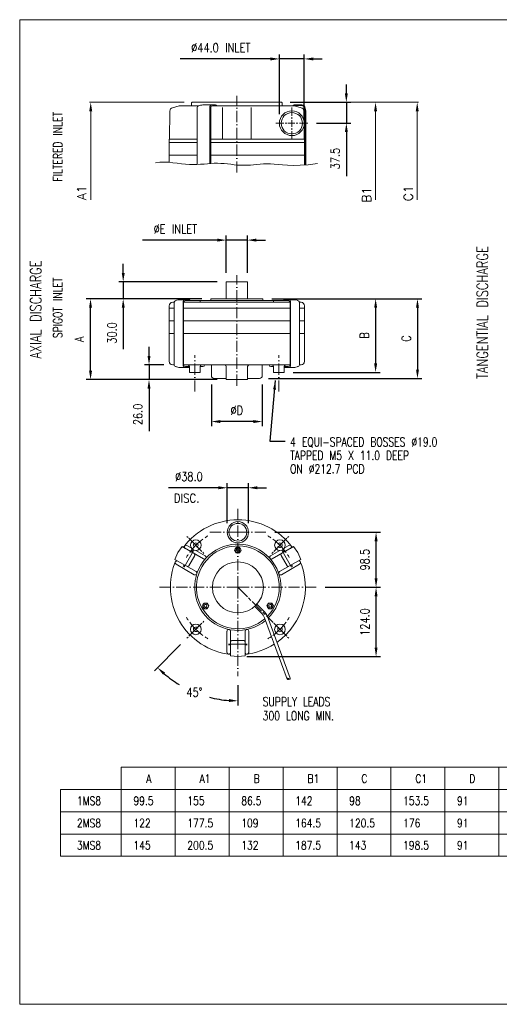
# Model space of a CAD drawing. Header units: millimetres. Extents: x 0 to 1992, y 0 to 1760.
# Tile 1 of 2: x 0 to 857, y 0 to 1760. Entities that reach past the tile are written whole.
import ezdxf
from ezdxf.enums import TextEntityAlignment as Align

# ---------------------------------------------------------------- set-up
doc = ezdxf.new("R2010")
doc.units = ezdxf.units.MM
doc.header["$LTSCALE"] = 2
doc.linetypes.add('AM_ISO08W050', pattern=[18, 12, -1.5, 3, -1.5])
doc.linetypes.add('GEN7', pattern=[15, 10, -2.5, 0, -2.5])
doc.layers.get('0').update_dxf_attribs({"linetype": 'CONTINUOUS', "lineweight": 9})
for name, color, linetype, lineweight in [('1', 9, 'CONTINUOUS', 9), ('2', 7, 'CONTINUOUS', 9), ('5', 3, 'CONTINUOUS', 9), ('6', 2, 'CONTINUOUS', 9), ('7', 4, 'GEN7', 9), ('AM_0N', 7, 'CONTINUOUS', 9), ('AM_4N', 3, 'CONTINUOUS', 9), ('AM_7', 4, 'AM_ISO08W050', 9)]:
    doc.layers.add(name, color=color, linetype=linetype, lineweight=lineweight)
doc.styles.add('GENPRESET', font='genprese')
doc.styles.add('NICK2', font='TXT.SHX', dxfattribs={"width": 0.8, "height": 7.5})
doc.styles.get("Standard").update_dxf_attribs({"font": 'txt.shx', "width": 0.8})
doc.dimstyles.new('A-NOTOL', dxfattribs={"dimscale": 8, "dimtxt": 2, "dimasz": 2, "dimexe": 1, "dimexo": 2, "dimgap": 1.5, "dimtad": 1, "dimdec": 1, "dimzin": 0, "dimdsep": 46, "dimtxsty": 'Standard', "dimcen": 2, "dimclrd": 1, "dimclre": 1, "dimclrt": 2, "dimadec": 0, "dimazin": 0, "dimtp": 0.1, "dimtm": 0.1, "dimtfac": 1, "dimtdec": 1, "dimtmove": 0, "dimatfit": 2, "dimfxl": 1, "dimtolj": 1, "dimtzin": 0, "dimarcsym": 0})
doc.dimstyles.new('A-NOTOL-H', dxfattribs={"dimscale": 8, "dimtxt": 2, "dimasz": 2, "dimexe": 1, "dimexo": 2, "dimgap": 1.5, "dimtad": 1, "dimtih": 1, "dimtoh": 1, "dimdec": 1, "dimzin": 0, "dimdsep": 46, "dimtxsty": 'Standard', "dimcen": 2, "dimclrd": 1, "dimclre": 1, "dimclrt": 2, "dimadec": 0, "dimazin": 0, "dimtp": 0.1, "dimtm": 0.1, "dimtfac": 1, "dimtdec": 1, "dimtmove": 0, "dimatfit": 2, "dimfxl": 1, "dimtolj": 1, "dimtzin": 0, "dimarcsym": 0})

# ---------------------------------------------------------------- blocks, each defined once
blk = doc.blocks.new('*D23')
at = {"layer": '5', "color": 1, "lineweight": -2, "transparency": 16777216}
for p, q in [((287.6, 643), (240.7, 596.2)), ((389.9, 570.5), (389.9, 534.4))]:
    blk.add_line(p, q, dxfattribs=at)
for start, end in [(229.5167, 238.9792), (255.5214, 265.4833)]:
    blk.add_arc((389.9, 745.4), 203, start, end, dxfattribs=at)
at = {"layer": '5', "color": 1, "transparency": 16777216}
for points in [[(256.3, 589), (259.9, 592.9), (246.4, 601.8)], [(374.1, 545.7), (373.8, 540.3), (389.9, 542.4)]]:
    blk.add_solid(points, dxfattribs=at)
at = {"layer": '5', "color": 2, "transparency": 16777216, "insert": (312.2, 557.8), "char_height": 16, "attachment_point": 5}
blk.add_mtext('\\A1;45°', dxfattribs=at)
blk = doc.blocks.new('*D10')
at = {"layer": '5', "color": 1, "lineweight": -2, "transparency": 16777216}
for p, q in [((369.1, 1307.4), (369.1, 1374)), ((407.1, 1307.4), (407.1, 1374)), ((353.1, 1366), (219.2, 1366)), ((407.1, 1366), (369.1, 1366)), ((423.1, 1366), (439.1, 1366))]:
    blk.add_line(p, q, dxfattribs=at)
at = {"layer": '5', "color": 1, "transparency": 16777216}
for points in [[(353.1, 1368.7), (353.1, 1363.3), (369.1, 1366)], [(423.1, 1368.7), (423.1, 1363.3), (407.1, 1366)]]:
    blk.add_solid(points, dxfattribs=at)
at = {"layer": '5', "color": 2, "transparency": 16777216, "insert": (278.2, 1386), "char_height": 16, "attachment_point": 5}
blk.add_mtext('\\A1;%%cE INLET', dxfattribs=at)
blk = doc.blocks.new('*D15')
at = {"layer": '5', "color": 1, "lineweight": -2, "transparency": 16777216}
for p, q in [((342.6, 1107.7), (342.6, 1033.7)), ((433.6, 1107.7), (433.6, 1033.7)), ((417.6, 1041.7), (358.6, 1041.7))]:
    blk.add_line(p, q, dxfattribs=at)
at = {"layer": '5', "color": 1, "transparency": 16777216}
for points in [[(358.6, 1044.3), (358.6, 1039), (342.6, 1041.7)], [(417.6, 1044.3), (417.6, 1039), (433.6, 1041.7)]]:
    blk.add_solid(points, dxfattribs=at)
at = {"layer": '5', "color": 2, "transparency": 16777216, "insert": (388.1, 1061.7), "char_height": 16, "attachment_point": 5}
blk.add_mtext('\\A1;%%cD', dxfattribs=at)
blk = doc.blocks.new('*D17')
at = {"layer": '5', "color": 1, "lineweight": -2, "transparency": 16777216}
for p, q in [((545.9, 745.4), (644.9, 745.4)), ((636.9, 637.5), (636.9, 729.4)), ((405.9, 621.5), (644.9, 621.5))]:
    blk.add_line(p, q, dxfattribs=at)
at = {"layer": '5', "color": 1, "transparency": 16777216}
for points in [[(634.3, 729.4), (639.6, 729.4), (636.9, 745.4)], [(634.3, 637.5), (639.6, 637.5), (636.9, 621.5)]]:
    blk.add_solid(points, dxfattribs=at)
at = {"layer": '5', "color": 2, "transparency": 16777216, "insert": (616.9, 683.4), "char_height": 16, "attachment_point": 5, "rotation": 90}
blk.add_mtext('\\A1;124.0', dxfattribs=at)
blk = doc.blocks.new('*D18')
at = {"layer": '5', "color": 1, "lineweight": -2, "transparency": 16777216}
for p, q in [((456.1, 843.8), (644.9, 843.8)), ((636.9, 761.4), (636.9, 827.8)), ((545.9, 745.4), (644.9, 745.4))]:
    blk.add_line(p, q, dxfattribs=at)
at = {"layer": '5', "color": 1, "transparency": 16777216}
for points in [[(634.3, 827.8), (639.6, 827.8), (636.9, 843.8)], [(634.3, 761.4), (639.6, 761.4), (636.9, 745.4)]]:
    blk.add_solid(points, dxfattribs=at)
at = {"layer": '5', "color": 2, "transparency": 16777216, "insert": (616.9, 794.6), "char_height": 16, "attachment_point": 5, "rotation": 90}
blk.add_mtext('\\A1;98.5', dxfattribs=at)
blk = doc.blocks.new('*D8')
at = {"layer": '5', "color": 1, "lineweight": -2, "transparency": 16777216}
for p, q in [((325.6, 1261.1), (118.6, 1261.1)), ((126.6, 1132.6), (126.6, 1245.1)), ((353.1, 1116.6), (118.6, 1116.6))]:
    blk.add_line(p, q, dxfattribs=at)
at = {"layer": '5', "color": 1, "transparency": 16777216}
for points in [[(124, 1245.1), (129.3, 1245.1), (126.6, 1261.1)], [(124, 1132.6), (129.3, 1132.6), (126.6, 1116.6)]]:
    blk.add_solid(points, dxfattribs=at)
at = {"layer": '5', "color": 2, "transparency": 16777216, "insert": (106.6, 1188.8), "char_height": 16, "attachment_point": 5, "rotation": 90}
blk.add_mtext('\\A1;A', dxfattribs=at)
blk = doc.blocks.new('*D7')
at = {"layer": '5', "color": 1, "lineweight": -2, "transparency": 16777216}
for p, q in [((450.6, 1261.1), (644.1, 1261.1)), ((636.1, 1245.1), (636.1, 1145.5)), ((488.7, 1129.5), (644.1, 1129.5))]:
    blk.add_line(p, q, dxfattribs=at)
at = {"layer": '5', "color": 1, "transparency": 16777216}
for points in [[(633.5, 1245.1), (638.8, 1245.1), (636.1, 1261.1)], [(633.5, 1145.5), (638.8, 1145.5), (636.1, 1129.5)]]:
    blk.add_solid(points, dxfattribs=at)
at = {"layer": '5', "color": 2, "transparency": 16777216, "insert": (616.1, 1195.3), "char_height": 16, "attachment_point": 5, "rotation": 90}
blk.add_mtext('\\A1;B', dxfattribs=at)
blk = doc.blocks.new('*D6')
at = {"layer": '5', "color": 1, "lineweight": -2, "transparency": 16777216}
for p, q in [((450.6, 1261.1), (718.9, 1261.1)), ((710.9, 1245.1), (710.9, 1134.7)), ((444.6, 1118.7), (718.9, 1118.7))]:
    blk.add_line(p, q, dxfattribs=at)
at = {"layer": '5', "color": 1, "transparency": 16777216}
for points in [[(708.3, 1245.1), (713.6, 1245.1), (710.9, 1261.1)], [(708.3, 1134.7), (713.6, 1134.7), (710.9, 1118.7)]]:
    blk.add_solid(points, dxfattribs=at)
at = {"layer": '5', "color": 2, "transparency": 16777216, "insert": (690.9, 1189.9), "char_height": 16, "attachment_point": 5, "rotation": 90}
blk.add_mtext('\\A1;C', dxfattribs=at)
blk = doc.blocks.new('*D9')
at = {"layer": '5', "color": 1, "lineweight": -2, "transparency": 16777216}
for p, q in [((185, 1307.4), (185, 1323.4)), ((353.1, 1291.4), (177, 1291.4)), ((185, 1291.4), (185, 1261.1)), ((325.6, 1261.1), (177, 1261.1)), ((185, 1245.1), (185, 1171))]:
    blk.add_line(p, q, dxfattribs=at)
at = {"layer": '5', "color": 1, "transparency": 16777216}
for points in [[(182.4, 1307.4), (187.7, 1307.4), (185, 1291.4)], [(182.4, 1245.1), (187.7, 1245.1), (185, 1261.1)]]:
    blk.add_solid(points, dxfattribs=at)
at = {"layer": '5', "color": 2, "transparency": 16777216, "insert": (165, 1200.1), "char_height": 16, "attachment_point": 5, "rotation": 90}
blk.add_mtext('\\A1;30.0', dxfattribs=at)
blk = doc.blocks.new('*D19')
at = {"layer": '5', "color": 1, "lineweight": -2, "transparency": 16777216}
for p, q in [((354.9, 923.3), (265.9, 923.3)), ((370.9, 859.8), (370.9, 931.3)), ((408.9, 923.3), (370.9, 923.3)), ((408.9, 859.8), (408.9, 931.3)), ((424.9, 923.3), (440.9, 923.3))]:
    blk.add_line(p, q, dxfattribs=at)
at = {"layer": '5', "color": 1, "transparency": 16777216}
for points in [[(354.9, 926), (354.9, 920.6), (370.9, 923.3)], [(424.9, 926), (424.9, 920.6), (408.9, 923.3)]]:
    blk.add_solid(points, dxfattribs=at)
at = {"layer": '5', "color": 2, "transparency": 16777216, "insert": (302.4, 943.3), "char_height": 16, "attachment_point": 5}
blk.add_mtext('\\A1;%%c38.0', dxfattribs=at)
blk = doc.blocks.new('*D20')
at = {"layer": '5', "color": 1, "lineweight": -2, "transparency": 16777216}
for p, q in [((231.1, 1159), (231.1, 1175)), ((257.5, 1143), (223.1, 1143)), ((231.1, 1143), (231.1, 1116.6)), ((353.1, 1116.6), (223.1, 1116.6)), ((231.1, 1100.6), (231.1, 1024.3))]:
    blk.add_line(p, q, dxfattribs=at)
at = {"layer": '5', "color": 1, "transparency": 16777216}
for points in [[(228.5, 1159), (233.8, 1159), (231.1, 1143)], [(228.5, 1100.6), (233.8, 1100.6), (231.1, 1116.6)]]:
    blk.add_solid(points, dxfattribs=at)
at = {"layer": '5', "color": 2, "transparency": 16777216, "insert": (211.1, 1054.4), "char_height": 16, "attachment_point": 5, "rotation": 90}
blk.add_mtext('\\A1;26.0', dxfattribs=at)
blk = doc.blocks.new('GEFPRESE')
at = {"style": 'GENPRESET'}
for tag, flags in [('DINVORZ', 1), ('SYM', 1), ('DINTXT', 1), ('BREAKMD', 1), ('GEFISO', 1), ('GEFBLOCK', 1), ('VERSION', 3)]:
    blk.add_attdef(tag, (0, 0), '', height=0.000035, dxfattribs=dict(at, flags=flags))
blk.add_attdef('FIRMVORZ', (0, 0), '', height=0.000035, dxfattribs=at)
blk = doc.blocks.new('*D13')
at = {"layer": '5', "color": 1, "lineweight": -2, "transparency": 16777216}
for p, q in [((583.8, 1628.4), (583.8, 1644.4)), ((483.5, 1612.4), (591.8, 1612.4)), ((583.8, 1612.4), (583.8, 1575)), ((530.7, 1575), (591.8, 1575)), ((583.8, 1559), (583.8, 1480.6))]:
    blk.add_line(p, q, dxfattribs=at)
at = {"layer": '5', "color": 1, "transparency": 16777216}
for points in [[(581.1, 1628.4), (586.5, 1628.4), (583.8, 1612.4)], [(581.1, 1559), (586.5, 1559), (583.8, 1575)]]:
    blk.add_solid(points, dxfattribs=at)
at = {"layer": '5', "color": 2, "transparency": 16777216, "insert": (563.8, 1511.8), "char_height": 16, "attachment_point": 5, "rotation": 90}
blk.add_mtext('\\A1;37.5', dxfattribs=at)
blk = doc.blocks.new('*D12')
at = {"layer": '5', "color": 1, "lineweight": -2, "transparency": 16777216}
for p, q in [((448.2, 1689.9), (286.6, 1689.9)), ((464.2, 1591), (464.2, 1697.9)), ((508.6, 1689.9), (464.2, 1689.9)), ((508.6, 1591), (508.6, 1697.9)), ((524.6, 1689.9), (540.6, 1689.9))]:
    blk.add_line(p, q, dxfattribs=at)
at = {"layer": '5', "color": 1, "transparency": 16777216}
for points in [[(448.2, 1692.5), (448.2, 1687.2), (464.2, 1689.9)], [(524.6, 1692.5), (524.6, 1687.2), (508.6, 1689.9)]]:
    blk.add_solid(points, dxfattribs=at)
at = {"layer": '5', "color": 2, "transparency": 16777216, "insert": (359.4, 1709.9), "char_height": 16, "attachment_point": 5}
blk.add_mtext('\\A1;%%c44.0 INLET', dxfattribs=at)

msp = doc.modelspace()

# ---------------------------------------------------------------- linework, layer by layer
at = {"layer": '1'}
for p, q in [((1520, 1760), (0, 1760)), ((0, 1760), (0, 0)), ((486.39, 1603.33), (486.39, 1588.39)), ((486.39, 1582.59), (486.39, 1585.78)), ((458.04, 1574.98), (472.29, 1574.98)), ((477.79, 1574.98), (474.31, 1574.98)), ((486.39, 1574.98), (480.11, 1574.98)), ((486.39, 1574.98), (486.39, 1580.57)), ((486.39, 1574.98), (491.98, 1574.98)), ((486.39, 1574.98), (486.39, 1568.69)), ((494.01, 1574.98), (497.19, 1574.98)), ((514.74, 1574.98), (499.8, 1574.98)), ((486.39, 1566.38), (486.39, 1562.9)), ((486.39, 1546.63), (486.39, 1560.87)), ((301.05, 834.28), (298.88, 836.45)), ((325.78, 809.56), (302.41, 832.93)), ((454.09, 809.56), (477.47, 832.93)), ((478.82, 834.28), (480.99, 836.45)), ((329.3, 806.03), (327.13, 808.2)), ((450.57, 806.03), (452.74, 808.2)), ((325.78, 681.24), (302.41, 657.87)), ((329.3, 684.76), (327.13, 682.6)), ((450.57, 684.76), (452.74, 682.6)), ((454.09, 681.24), (477.47, 657.87)), ((301.05, 656.51), (298.88, 654.35)), ((478.82, 656.51), (480.99, 654.35)), ((277.94, 423.63), (181.54, 423.63)), ((181.54, 423.63), (181.54, 264.66)), ((1415.77, 423.63), (277.94, 423.63)), ((374.33, 423.63), (277.94, 423.63)), ((277.94, 264.66), (277.94, 423.63)), ((470.72, 423.63), (374.33, 423.63)), ((374.33, 423.63), (374.33, 264.66)), ((1415.77, 423.63), (470.72, 423.63)), ((470.72, 423.63), (470.72, 264.66)), ((567.11, 264.66), (567.11, 423.63)), ((663.5, 264.66), (663.5, 423.63)), ((759.9, 264.66), (759.9, 423.63)), ((856.29, 264.66), (856.29, 423.63)), ((73.1, 383.89), (1415.77, 383.89)), ((73.1, 383.89), (73.1, 304.4)), ((181.54, 344.14), (181.54, 383.89)), ((277.94, 344.14), (277.94, 383.89)), ((277.94, 383.89), (277.94, 264.66)), ((374.33, 264.66), (374.33, 383.89)), ((470.72, 264.66), (470.72, 383.89)), ((73.1, 344.14), (1415.77, 344.14)), ((470.72, 344.14), (73.1, 344.14)), ((470.72, 304.4), (470.72, 344.14)), ((567.11, 344.14), (567.11, 264.66)), ((663.5, 344.14), (663.5, 264.66)), ((759.9, 344.14), (759.9, 264.66)), ((856.29, 344.14), (856.29, 264.66)), ((73.1, 304.4), (73.1, 264.66)), ((1415.77, 304.4), (73.1, 304.4)), ((73.1, 304.4), (470.72, 304.4)), ((181.54, 264.66), (181.54, 304.4)), ((73.1, 264.66), (1415.77, 264.66)), ((0, 0), (1520, 0))]:
    msp.add_line(p, q, dxfattribs=at)
for centre, radius, start, end in [((389.94, 745.4), 106.35, 125.9387, 144.0613), ((389.94, 745.4), 106.35, 120.15043, 123.52892), ((389.94, 745.4), 106.35, 56.47108, 59.84957), ((389.94, 745.4), 106.35, 35.9387, 54.0613), ((314.73, 820.6), 4.11, 294.90501, 240.82125), ((465.14, 820.6), 4.11, 204.90501, 150.82125), ((389.94, 745.4), 106.35, 146.47108, 149.84957), ((389.94, 745.4), 106.35, 30.15043, 33.52892), ((389.94, 745.4), 106.35, 210.15043, 213.52892), ((389.94, 745.4), 106.35, 326.47108, 329.84957), ((389.94, 745.4), 106.35, 215.9387, 234.0613), ((314.73, 670.2), 4.11, 24.90501, 330.82125), ((389.94, 745.4), 106.35, 305.9387, 324.0613), ((465.14, 670.2), 4.11, 114.90501, 60.82125), ((389.94, 745.4), 106.35, 236.47108, 239.84957), ((389.94, 745.4), 106.35, 300.15043, 303.52892)]:
    msp.add_arc(centre, radius, start, end, dxfattribs=at)
at = {"layer": '2'}
for p, q in [((284.94, 1606.09), (273.07, 1602.67)), ((284.94, 1606.09), (319.86, 1606.09)), ((307.17, 1610.83), (307.25, 1606.15)), ((308.76, 1612.44), (388.11, 1612.44)), ((317.3, 1602.92), (317.3, 1501.21)), ((349.98, 1607.61), (327.51, 1607.61)), ((339.98, 1604.61), (339.98, 1502.82)), ((341.38, 1602.92), (341.38, 1502.93)), ((344.55, 1606.09), (491.28, 1606.09)), ((362.71, 1546.35), (362.71, 1602.92)), ((467.46, 1612.44), (388.11, 1612.44)), ((413.51, 1546.35), (413.51, 1602.92)), ((469.05, 1610.83), (468.97, 1606.09)), ((490.3, 1607.66), (504.35, 1607.61)), ((490.48, 1606.45), (504.31, 1606.44)), ((491.28, 1606.09), (503.15, 1602.67)), ((509.11, 1601.64), (509.11, 1500.28)), ((510.4, 1601.68), (511.19, 1597.32)), ((510.4, 1601.68), (510.4, 1500.37)), ((267.6, 1546.35), (268.48, 1596.69)), ((507.74, 1596.69), (508.03, 1580.06)), ((511.18, 1597.34), (511.19, 1500.43)), ((508.62, 1546.35), (508.19, 1570.66)), ((267.11, 1546.34), (267.11, 1504.99)), ((267.11, 1540.35), (317.3, 1540.35)), ((317.3, 1546.35), (267.6, 1546.35)), ((388.11, 1546.35), (341.38, 1546.35)), ((341.38, 1540.35), (509.11, 1540.35)), ((388.11, 1546.35), (508.62, 1546.35)), ((267.11, 1517.75), (317.3, 1517.75)), ((509.11, 1517.75), (341.38, 1517.75)), ((369.11, 1291.43), (369.11, 1261.13)), ((407.11, 1291.43), (369.11, 1291.43)), ((407.11, 1291.43), (407.11, 1261.13)), ((273.46, 1254.78), (276.33, 1254.78)), ((276.33, 1142.97), (276.33, 1254.78)), ((302.1, 1259.48), (286.54, 1259.48)), ((292.08, 1141.27), (292.08, 1256.48)), ((296.96, 1254.78), (293.04, 1254.78)), ((293.04, 1142.97), (293.04, 1254.78)), ((296.21, 1257.96), (341.61, 1257.96)), ((296.96, 1254.78), (483.18, 1254.78)), ((322.82, 1257.96), (322.82, 1254.78)), ((341.61, 1261.13), (388.11, 1261.13)), ((341.61, 1257.96), (341.61, 1261.13)), ((480, 1257.96), (341.61, 1257.96)), ((434.61, 1261.13), (388.11, 1261.13)), ((434.61, 1257.96), (434.61, 1261.13)), ((453.39, 1257.96), (453.39, 1254.78)), ((474.11, 1259.48), (489.68, 1259.48)), ((483.18, 1142.97), (483.18, 1254.78)), ((484.13, 1141.27), (484.13, 1256.48)), ((499.89, 1142.97), (499.89, 1254.78)), ((502.76, 1254.78), (499.89, 1254.78)), ((267.11, 1248.43), (267.11, 1149.32)), ((267.11, 1244.47), (276.33, 1244.47)), ((483.18, 1244.47), (293.04, 1244.47)), ((509.11, 1244.47), (499.89, 1244.47)), ((509.11, 1248.43), (509.11, 1149.32)), ((267.11, 1221.87), (276.33, 1221.87)), ((483.18, 1221.87), (293.04, 1221.87)), ((509.11, 1221.87), (499.89, 1221.87)), ((267.11, 1199.27), (276.33, 1199.27)), ((483.18, 1199.27), (293.04, 1199.27)), ((509.11, 1199.27), (499.89, 1199.27)), ((273.46, 1142.97), (276.33, 1142.97)), ((303.37, 1138.27), (286.54, 1138.27)), ((483.18, 1142.97), (293.04, 1142.97)), ((303.37, 1139.79), (296.21, 1139.79)), ((303.37, 1139.84), (303.37, 1129.65)), ((303.47, 1129.55), (322.32, 1129.55)), ((322.42, 1129.65), (322.42, 1139.84)), ((327.32, 1139.79), (322.42, 1139.79)), ((342.61, 1142.97), (342.61, 1123.74)), ((369.06, 1116.57), (369.06, 1139.84)), ((407.12, 1116.57), (407.12, 1139.84)), ((433.61, 1142.97), (433.61, 1123.74)), ((448.9, 1139.79), (453.79, 1139.79)), ((453.79, 1129.65), (453.79, 1139.84)), ((472.74, 1129.55), (453.89, 1129.55)), ((472.84, 1139.84), (472.84, 1129.65)), ((472.84, 1139.79), (480, 1139.79)), ((472.84, 1138.27), (489.68, 1138.27)), ((502.76, 1142.97), (499.89, 1142.97)), ((347.61, 1118.74), (369.06, 1118.74)), ((407.12, 1116.57), (369.06, 1116.57)), ((407.12, 1118.74), (428.61, 1118.74)), ((282.61, 807.36), (290.32, 818.04)), ((290.32, 818.04), (328.36, 796.07)), ((310.52, 810.55), (293.81, 781.6)), ((298.95, 820.38), (306.32, 816.13)), ((309.16, 811.33), (307.35, 808.2)), ((331.54, 801.57), (315.05, 811.09)), ((448.33, 801.57), (464.82, 811.09)), ((489.55, 818.04), (451.51, 796.07)), ((486.06, 781.6), (469.35, 810.55)), ((470.71, 811.33), (472.52, 808.2)), ((480.92, 820.38), (473.55, 816.13)), ((489.55, 818.04), (497.26, 807.36)), ((277.22, 795.35), (282.61, 807.36)), ((277.22, 795.35), (315.27, 773.39)), ((302, 783.79), (312.72, 802.35)), ((502.65, 795.35), (464.6, 773.39)), ((467.15, 802.35), (477.87, 783.79)), ((497.26, 807.36), (502.65, 795.35)), ((279.51, 786.7), (312.09, 767.89)), ((292.45, 782.39), (294.26, 785.52)), ((500.36, 786.7), (467.78, 767.89)), ((487.42, 782.39), (485.61, 785.52)), ((420.11, 711.34), (432.33, 699.11)), ((423.99, 715.23), (436.22, 703)), ((437.46, 691.11), (478.16, 581.2)), ((442.62, 693.02), (483.32, 583.11)), ((370.49, 629.12), (370.49, 666.74)), ((376.84, 622.81), (376.84, 666.74)), ((403.03, 622.81), (403.03, 666.74)), ((409.38, 629.12), (409.38, 666.74)), ((373.23, 644.05), (406.65, 644.05)), ((373.23, 642.48), (376.84, 642.48)), ((400.65, 650.05), (379.22, 650.05)), ((406.65, 642.48), (403.03, 642.48)), ((389.94, 621.47), (376.84, 622.81)), ((403.03, 622.81), (389.94, 621.47))]:
    msp.add_line(p, q, dxfattribs=at)
msp.add_lwpolyline([(532.34, 1502.69), (515.79, 1500.76), (501.55, 1499.75), (489.33, 1499.47), (478.82, 1499.73), (469.74, 1500.34), (461.78, 1501.11), (454.64, 1501.84), (448.03, 1502.35), (441.69, 1502.49), (435.55, 1502.3), (429.57, 1501.89), (423.71, 1501.35), (417.94, 1500.76), (412.23, 1500.23), (406.53, 1499.84), (400.82, 1499.69), (395.07, 1499.84), (389.27, 1500.24), (383.42, 1500.82), (377.54, 1501.48), (371.63, 1502.14), (365.69, 1502.74), (359.73, 1503.17), (353.76, 1503.37), (347.76, 1503.28), (341.72, 1502.95), (335.62, 1502.49), (329.43, 1501.98), (323.12, 1501.51), (316.66, 1501.17), (310.03, 1501.06), (303.21, 1501.26), (296.17, 1501.81), (288.93, 1502.63), (281.51, 1503.54), (273.94, 1504.4), (266.23, 1505.06), (258.42, 1505.37), (250.53, 1505.17), (242.57, 1504.32)], dxfattribs=at)
for centre, radius in [((486.39, 1574.98), 22.23), ((486.39, 1574.98), 19.05), ((389.94, 843.82), 19), ((389.94, 843.82), 15.88), ((314.73, 820.61), 9.53), ((465.14, 820.61), 9.53), ((389.94, 745.4), 45.5), ((314.73, 670.19), 9.53), ((465.14, 670.19), 9.53), ((479.45, 581.68), 1.37)]:
    msp.add_circle(centre, radius, dxfattribs=at)
for centre, radius, start, end in [((274.82, 1596.57), 6.35, 106.08661, 179.02725), ((308.76, 1610.85), 1.59, 90, 180.99997), ((320.46, 1602.92), 3.16, 108.24872, 180.09312), ((327.51, 1587.61), 20, 90, 113.69725), ((342.95, 1604.61), 3, 90, 180), ((344.55, 1602.92), 3.17, 90, 180), ((349.98, 1604.61), 3, 29.55956, 90), ((467.46, 1610.85), 1.59, 359.00004, 90), ((490.65, 1605.26), 2.4, 98.4, 159.64805), ((490.65, 1605.26), 1.19, 98.4, 135.4592), ((501.39, 1596.57), 6.35, 0.97276, 73.91339), ((504.31, 1601.64), 4.8, 0, 89.97584), ((504.39, 1601.6), 6.01, 0.74394, 90.41571), ((273.46, 1248.43), 6.35, 90, 180), ((279.5, 1254.78), 3.17, 90, 180), ((286.54, 1239.48), 20, 90, 113.69725), ((295.08, 1256.48), 3, 90, 180), ((296.21, 1254.78), 3.17, 90, 180), ((302.1, 1256.48), 3, 29.55956, 90), ((474.11, 1256.48), 3, 90, 150.44046), ((480, 1254.78), 3.17, 0, 90), ((481.13, 1256.48), 3, 0, 90), ((489.68, 1239.48), 20, 66.30275, 90), ((496.71, 1254.78), 3.17, 0, 90), ((502.76, 1248.43), 6.35, 0, 90), ((273.46, 1149.32), 6.35, 180, 270), ((502.76, 1149.32), 6.35, 270, 0), ((279.5, 1142.97), 3.17, 180, 270), ((286.54, 1158.27), 20, 246.30276, 270), ((295.08, 1141.27), 3, 180, 270), ((296.21, 1142.97), 3.17, 180, 270), ((300.25, 1139.84), 3.12, 0, 90), ((303.47, 1129.65), 0.1, 180, 270), ((322.32, 1129.65), 0.1, 270, 0), ((325.55, 1139.84), 3.12, 90, 180), ((327.32, 1142.97), 3.17, 270, 0), ((365.93, 1139.84), 3.12, 0, 90), ((410.24, 1139.84), 3.12, 90, 180), ((448.9, 1142.97), 3.17, 180, 270), ((450.66, 1139.84), 3.12, 0, 90), ((453.89, 1129.65), 0.1, 180, 270), ((472.74, 1129.65), 0.1, 270, 0), ((475.96, 1139.84), 3.12, 90, 180), ((480, 1142.97), 3.17, 270, 0), ((481.13, 1141.27), 3, 270, 0), ((489.68, 1158.27), 20, 270, 293.69723), ((496.71, 1142.97), 3.17, 270, 0), ((347.61, 1123.74), 5, 180, 270), ((428.61, 1123.74), 5, 270, 0), ((389.94, 745.4), 120.65, 36.23099, 143.76898), ((297.37, 817.63), 3.17, 142.03516, 240), ((297.37, 817.63), 3.17, 60.00014, 142.03516), ((389.94, 745.4), 77.15, 314.18738, 309.79104), ((389.94, 745.4), 74, 315.26959, 310.65575), ((482.5, 817.63), 3.18, 37.96529, 119.99986), ((482.5, 817.63), 3.18, 300.00011, 37.96484), ((389.94, 745.4), 120.65, 156.231, 263.76898), ((281.1, 789.45), 3.18, 60, 157.96526), ((310.66, 803.54), 2.38, 330.00002, 59.99986), ((329.95, 798.82), 3.17, 239.99994, 318.31377), ((329.95, 798.82), 3.17, 318.31377, 59.99997), ((449.92, 798.82), 3.17, 119.99998, 221.68622), ((449.92, 798.82), 3.17, 221.68625, 299.99996), ((389.94, 745.4), 120.65, 305.31434, 23.76901), ((469.21, 803.54), 2.38, 119.99985, 210.00003), ((498.77, 789.45), 3.17, 22.03478, 119.99986), ((281.1, 789.45), 3.18, 157.96526, 240.00006), ((299.94, 784.98), 2.38, 239.99979, 329.99997), ((479.93, 784.98), 2.38, 210.00003, 299.99985), ((498.77, 789.45), 3.17, 299.99988, 22.03478), ((313.68, 770.64), 3.17, 240, 341.68624), ((313.68, 770.64), 3.17, 341.68623, 60.00005), ((466.19, 770.64), 3.17, 120.00003, 198.31375), ((466.19, 770.64), 3.17, 198.31375, 300), ((416.6, 683.38), 22.25, 20.31813, 45), ((416.6, 683.38), 27.75, 20.31813, 45), ((373.67, 666.74), 3.17, 78.31375, 180), ((373.67, 666.74), 3.17, 0, 78.31375), ((406.21, 666.74), 3.17, 101.68623, 180), ((406.21, 666.74), 3.17, 0, 101.68623), ((379.22, 647.67), 2.38, 90, 180), ((400.65, 647.67), 2.38, 0, 90), ((389.94, 745.4), 120.65, 276.23099, 302.62624), ((373.67, 629.12), 3.17, 180, 262.03494), ((373.67, 629.12), 3.17, 262.03494, 0), ((406.21, 629.12), 3.18, 180, 277.96503), ((406.21, 629.12), 3.18, 277.96503, 0), ((482.03, 582.63), 1.37, 200.31813, 20.31813)]:
    msp.add_arc(centre, radius, start, end, dxfattribs=at)
at = {"layer": '5', "linetype": 'ByBlock'}
for p, q in [((293.79, 1612.44), (124.92, 1612.44)), ((483.58, 1612.44), (712.47, 1612.44)), ((126.92, 1438.04), (126.92, 1596.44)), ((636.01, 1596.44), (636.01, 1438.04)), ((710.47, 1596.44), (710.47, 1438.04))]:
    msp.add_line(p, q, dxfattribs=at)
for points in [[(124.26, 1596.44), (129.59, 1596.44), (126.92, 1612.44)], [(633.35, 1596.44), (638.68, 1596.44), (636.01, 1612.44)], [(707.8, 1596.44), (713.13, 1596.44), (710.47, 1612.44)]]:
    msp.add_solid(points, dxfattribs=at)
at = {"layer": '7'}
for p, q in [((388.11, 1486.67), (388.11, 1624.17)), ((388.11, 1105.82), (388.11, 1303.5)), ((312.9, 1095.31), (312.9, 1160.09)), ((463.31, 1095.31), (463.31, 1160.09)), ((389.94, 745.4), (389.94, 885.4)), ((389.94, 843.82), (338.2, 843.82)), ((389.94, 843.82), (440.1, 843.82)), ((389.94, 745.4), (249.94, 745.4)), ((389.94, 745.4), (529.94, 745.4)), ((389.94, 745.4), (389.94, 586.53))]:
    msp.add_line(p, q, dxfattribs=at)
at = {"layer": 'AM_0N'}
for p, q in [((387.05, 817.07), (384.16, 812.07)), ((384.16, 812.07), (387.05, 807.07)), ((392.82, 817.07), (387.05, 817.07)), ((395.71, 812.07), (392.82, 817.07)), ((392.82, 807.07), (395.71, 812.07)), ((387.05, 807.07), (392.82, 807.07)), ((329.31, 717.06), (326.42, 712.06)), ((326.42, 712.06), (329.31, 707.06)), ((335.08, 717.06), (329.31, 717.06)), ((329.31, 707.06), (335.08, 707.06)), ((337.97, 712.06), (335.08, 717.06)), ((335.08, 707.06), (337.97, 712.06)), ((444.79, 717.06), (441.9, 712.06)), ((441.9, 712.06), (444.79, 707.06)), ((450.56, 717.06), (444.79, 717.06)), ((444.79, 707.06), (450.56, 707.06)), ((453.45, 712.06), (450.56, 717.06)), ((450.56, 707.06), (453.45, 712.06))]:
    msp.add_line(p, q, dxfattribs=at)
for centre, radius in [((389.94, 812.07), 5), ((389.94, 812.07), 2.46), ((332.19, 712.06), 5), ((332.19, 712.06), 2.46), ((447.68, 712.06), 5), ((447.68, 712.06), 2.46)]:
    msp.add_circle(centre, radius, dxfattribs=at)
at = {"layer": 'AM_4N'}
for centre, start, end in [((389.94, 812.07), 290, 200), ((332.19, 712.06), 50, 320), ((447.68, 712.06), 170, 80)]:
    msp.add_arc(centre, 3, start, end, dxfattribs=at)
at = {"layer": 'AM_7'}
msp.add_line((389.94, 745.4), (452.29, 683.04), dxfattribs=at)

# ---------------------------------------------------------------- block references
at = {"layer": '1'}
msp.add_blockref('GEFPRESE', (0, 0), dxfattribs=at).add_auto_attribs({'FIRMVORZ': '0'})

# ---------------------------------------------------------------- texts
for s, width, p in [('4 EQUI-SPACED BOSSES %%c19.0', 0.75, (483.31, 997.05)), ('TAPPED M5 X 11.0 DEEP', 0.75, (483.31, 973.05)), ('ON %%c212.7 PCD', 0.75, (483.31, 949.05)), ('DISC.', 0.833333, (275.39, 896.71)), ('SUPPLY LEADS', 0.75, (434.34, 532.96)), ('300 LONG MIN.', 0.75, (434.34, 507.7))]:
    msp.add_text(s, height=16, dxfattribs=dict(at, width=width)).set_placement(p)
at = {"layer": '1', "style": 'NICK2', "width": 0.8}
for s, p in [('A', (226.35, 395.93)), ('A1', (321.54, 395.93)), ('B', (417.93, 395.93)), ('B1', (514.32, 395.93)), ('C', (610.71, 395.93)), ('C1', (707.11, 395.93)), ('D', (803.5, 395.93)), ('1MS8', (102.22, 356.19)), ('99.5', (203.23, 356.19)), ('155', (299.62, 356.19)), ('86.5', (396.02, 356.19)), ('142', (492.41, 356.19)), ('98', (588.8, 356.19)), ('153.5', (685.19, 356.19)), ('91', (781.58, 356.19)), ('2MS8', (102.22, 316.44)), ('122', (203.23, 316.44)), ('177.5', (299.62, 316.44)), ('109', (396.02, 316.44)), ('164.5', (492.41, 316.44)), ('120.5', (588.8, 316.44)), ('176', (685.19, 316.44)), ('91', (781.58, 316.44)), ('3MS8', (102.22, 276.7)), ('145', (203.23, 276.7)), ('200.5', (299.62, 276.7)), ('132', (396.02, 276.7)), ('187.5', (492.41, 276.7)), ('143', (588.8, 276.7)), ('198.5', (685.19, 276.7)), ('91', (781.58, 276.7))]:
    msp.add_text(s, height=15, dxfattribs=at).set_placement(p)
at = {"layer": '5', "color": 2, "linetype": 'ByBlock'}
for s, p in [('A1', (110.92, 1450.52)), ('C1', (694.47, 1449.56)), ('B1', (620.01, 1446.9))]:
    msp.add_text(s, height=16, rotation=90, dxfattribs=at).set_placement(p, align=Align.MIDDLE_CENTER)
at = {"layer": '6', "width": 0.75}
for s, height, p in [('FILTERED INLET', 16, (76.07, 1470.7)), ('TANGENTIAL DISCHARGE', 20, (836.93, 1117.95)), ('AXIAL DISCHARGE', 20, (38.67, 1154.21)), ('SPIGOT INLET', 16, (76.07, 1190.81))]:
    msp.add_text(s, height=height, rotation=90, dxfattribs=at).set_placement(p)

# ---------------------------------------------------------------- dimensions: what is measured, and where the dimension line sits
at = {"layer": '5'}
for base, p1, p2, text, picture, middle in [((464.17, 1689.88), (508.62, 1574.98), (464.17, 1574.98), '%%c44.0 INLET', '*D12', (359.37, 1709.88)), ((369.11, 1366), (407.11, 1291.43), (369.11, 1291.43), '%%cE INLET', '*D10', (278.17, 1386)), ((342.61, 1041.68), (433.61, 1123.74), (342.61, 1123.74), '%%cD', '*D15', (388.11, 1061.68)), ((370.94, 923.3), (408.94, 843.82), (370.94, 843.82), '%%c<>', '*D19', (302.4, 943.3))]:
    dim = msp.add_linear_dim(base=base, p1=p1, p2=p2, text=text, dimstyle='A-NOTOL', dxfattribs=at)
    dim.commit()
    dim.dimension.update_dxf_attribs({"geometry": picture, "text_midpoint": middle})
dim = msp.add_linear_dim(base=(583.79, 1574.98), p1=(467.46, 1612.44), p2=(514.74, 1574.98), angle=90, dimstyle='A-NOTOL', dxfattribs=at)
dim.commit()
dim.dimension.update_dxf_attribs({"geometry": '*D13', "text_midpoint": (563.79, 1511.78)})
for base, p1, p2, text, picture, middle in [((185.04, 1261.13), (369.11, 1291.43), (341.61, 1261.13), '30.0', '*D9', (165.04, 1200.06)), ((126.63, 1261.13), (369.06, 1116.57), (341.61, 1261.13), 'A', '*D8', (106.63, 1188.85)), ((710.95, 1118.74), (434.61, 1261.13), (428.61, 1118.74), 'C', '*D6', (690.95, 1189.94)), ((636.15, 1129.55), (434.61, 1261.13), (472.74, 1129.55), 'B', '*D7', (616.15, 1195.34)), ((231.12, 1116.57), (273.46, 1142.97), (369.06, 1116.57), '26.0', '*D20', (211.12, 1054.43)), ((636.94, 843.82), (529.94, 745.4), (440.1, 843.82), '98.5', '*D18', (616.94, 794.61)), ((636.94, 745.4), (389.94, 621.47), (529.94, 745.4), '124.0', '*D17', (616.94, 683.43))]:
    dim = msp.add_linear_dim(base=base, p1=p1, p2=p2, angle=90, text=text, dimstyle='A-NOTOL', dxfattribs=at)
    dim.commit()
    dim.dimension.update_dxf_attribs({"geometry": picture, "text_midpoint": middle})
dim = msp.add_angular_dim_2l(base=(288.43, 569.58), line1=((389.94, 745.4), (389.94, 586.53)), line2=((347.53, 703), (298.88, 654.35)), dimstyle='A-NOTOL-H', dxfattribs=at)
dim.commit()
dim.dimension.update_dxf_attribs({"geometry": '*D23', "text_midpoint": (312.24, 557.84)})

# ---------------------------------------------------------------- leaders
at = {"layer": '1'}
msp.add_leader([(456.81, 1114.83), (446.83, 1006.55), (474.49, 1006.55)], dimstyle='A-NOTOL', override={"dimgap": 1.5, "dimtad": 0}, dxfattribs=at)

doc.saveas('drawing.dxf')
